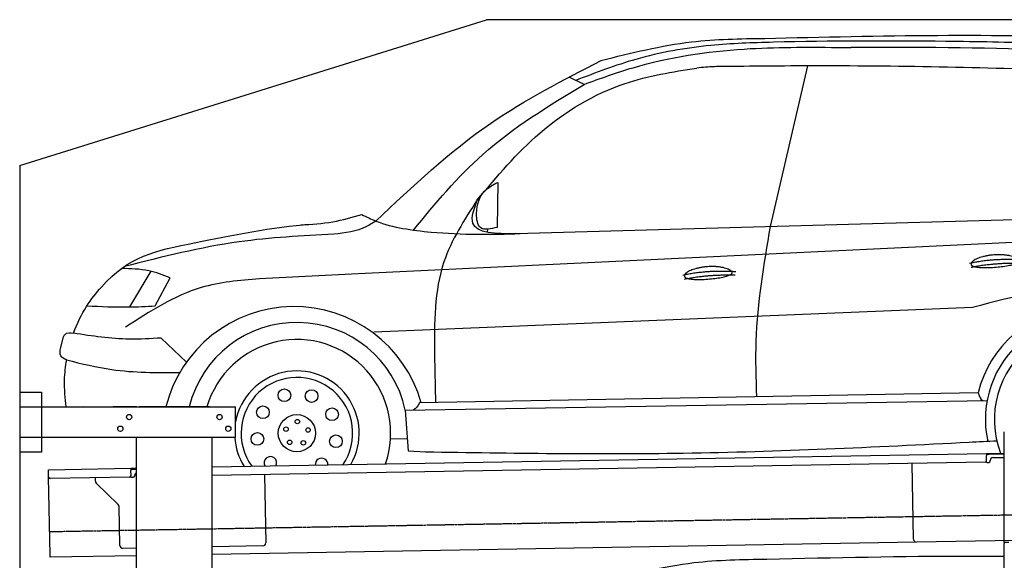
# Model space of a CAD drawing. Header units: millimetres. Extents: x 1073 to 6773, y 6141 to 11616.
# Tile 3 of 4: x 1073 to 4448, y 9762 to 11616. Entities that reach past the tile are written whole.
import ezdxf

# ---------------------------------------------------------------- set-up
doc = ezdxf.new("R2010")
doc.units = ezdxf.units.MM
doc.linetypes.add('GEN3', pattern=[6.25, 5, -1.25])
doc.layers.get('0').update_dxf_attribs({"lineweight": 25})
doc.layers.add('3', color=6, linetype='GEN3', lineweight=25)
doc.layers.add('Car', color=10, linetype='Continuous')

msp = doc.modelspace()

# ---------------------------------------------------------------- linework, layer by layer
for p, q in [((1072.8, 11115.9), (2672.8, 11615.9)), ((5822.8, 11615.9), (2672.8, 11615.9)), ((1072.8, 11115.9), (1072.8, 6315.9)), ((1072.8, 10338), (1147.8, 10338)), ((1147.8, 10338), (1147.8, 10133)), ((1072.8, 10288), (1812.8, 10288)), ((1472.8, 10288), (1392.8, 10288)), ((1472.8, 10288), (1482.8, 10288)), ((1722.8, 10288), (1482.8, 10288)), ((1722.8, 10288), (1732.8, 10288)), ((1732.8, 10288), (1812.8, 10288)), ((1812.8, 10183), (1812.8, 10288)), ((4447.6, 9822.5), (4447.6, 10202.5)), ((4447.6, 9822.5), (4447.6, 10202.5)), ((4447.6, 9822.5), (4447.6, 10202.5)), ((1812.8, 10183), (1072.8, 10183)), ((1472.8, 8708), (1472.8, 10183)), ((1732.8, 8027.8), (1732.8, 10183)), ((1147.8, 10133), (1072.8, 10133)), ((1732.8, 10082.1), (4386.1, 10128.4)), ((4386.1, 10128.4), (4396.1, 10128.6)), ((4386.1, 10128.4), (4386.2, 10120.4)), ((4396.2, 10124.6), (4386.2, 10124.4)), ((4396.1, 10128.6), (4445.9, 10129.4)), ((4447.6, 10125.5), (4396.2, 10124.6)), ((4381.6, 10098.3), (1732.8, 10052.1)), ((4136.2, 9834), (4131.7, 10093.9)), ((4386.5, 10103.4), (4386.2, 10120.4)), ((4389.1, 10097.4), (4394.1, 10097.5)), ((4399, 10102.6), (4399, 10103.6)), ((4408.8, 10113.8), (4447.6, 10114.5)), ((1171.6, 10072.3), (1454, 10077.2)), ((1171.7, 10064.3), (1171.6, 10072.3)), ((1172, 10047.3), (1171.7, 10064.3)), ((1454, 10077.2), (1464, 10077.4)), ((1454, 10077.2), (1454.2, 10069.2)), ((1464.1, 10073.4), (1454.1, 10073.2)), ((1454.5, 10052.2), (1454.2, 10069.2)), ((1464, 10077.4), (1472.8, 10077.5)), ((1472.8, 10073.5), (1464.1, 10073.4)), ((1176.7, 9780.3), (1172, 10047.3)), ((1449.6, 10047.1), (1177.1, 10042.4)), ((1332.3, 10033.2), (1332.1, 10045.1)), ((1410.8, 9953.4), (1335.3, 10026.2)), ((1457.1, 10046.3), (1462.1, 10046.3)), ((1467, 10051.4), (1467, 10052.4)), ((1912, 10055.2), (1916.1, 9821.2)), ((1416.1, 9812.5), (1413.8, 9946.3)), ((4146.4, 9824.2), (1732.8, 9782)), ((4483.6, 9830), (4146.4, 9824.2)), ((4447.6, 9822.5), (4447.6, 9819.5)), ((4463.6, 9822.5), (4447.6, 9822.5)), ((4447.6, 9822.5), (4447.6, 9819.5)), ((4463.6, 9822.5), (4447.6, 9822.5)), ((4447.6, 9822.5), (4447.6, 9819.5)), ((4463.6, 9822.5), (4447.6, 9822.5)), ((1472.8, 9803.5), (1426.3, 9802.7)), ((1906.2, 9811.1), (1732.8, 9808)), ((4447.6, 8097.5), (4447.6, 9819.5)), ((1176.8, 9772.3), (1176.7, 9780.3)), ((1472.8, 9777.5), (1176.8, 9772.3))]:
    msp.add_line(p, q)
for centre in [(1447.8, 10253), (1757.8, 10253), (1417.8, 10213), (1787.8, 10213)]:
    msp.add_circle(centre, 9)
for centre, radius, start, end in [((4381.5, 10103.3), 5, 271, 1), ((4389, 10102.4), 5, 214.2367, 271), ((4394, 10102.5), 5, 271, 1), ((4409, 10103.8), 10, 91, 181), ((1477, 10052.6), 10, 114.7874, 181), ((1177, 10047.4), 5, 181, 271), ((1342.3, 10033.4), 10, 181, 226), ((1449.5, 10052.1), 5, 271, 1), ((1457, 10051.3), 5, 214.2367, 271), ((1462, 10051.3), 5, 271, 1), ((1403.8, 9946.2), 10, 1, 46), ((1906.1, 9821.1), 10, 271, 1), ((4146.2, 9834.2), 10, 181, 271), ((1426.1, 9812.7), 10, 181, 271)]:
    msp.add_arc(centre, radius, start, end)
at = {"layer": '3'}
msp.add_line((1175.3, 9860.3), (6230.5, 9948.5), dxfattribs=at)
at = {"layer": 'Car'}
for p, q in [((3772.5, 11457.4), (3645.2, 10907)), ((3007.2, 11394), (2956.3, 11419.1)), ((2711.1, 11057.9), (2709.8, 10903.6)), ((2647.4, 10998), (2641, 10997.9)), ((2773.8, 10882), (4773.9, 10939.4)), ((5121.2, 10882.3), (2232.4, 10743.7)), ((2676, 10897.2), (2675.2, 10886.8)), ((1521.9, 10753.1), (1449.5, 10630.6)), ((2232.4, 10743.7), (1894.5, 10727.5)), ((1536.6, 10634.1), (1588.1, 10731)), ((4338.9, 10628.5), (2286.5, 10543.8)), ((1212.8, 10488.6), (1222.9, 10528.5)), ((1644.3, 10441.3), (1557.9, 10524.1)), ((2494.4, 10465.5), (2497.6, 10302.4)), ((4358, 10336.5), (2442.9, 10301.4)), ((2394.4, 10276.8), (4388.7, 10309.8)), ((1290.5, 10288.8), (1290.4, 10288)), ((1290.5, 10288.8), (1294.2, 10288)), ((2394.4, 10276.8), (2403.8, 10137.3)), ((2343.6, 10178.2), (2402.3, 10179.6)), ((2403.8, 10137.3), (2463.9, 10134.1))]:
    msp.add_line(p, q, dxfattribs=at)
for centre, radius in [((1980, 10327.6), 21.7), ((2073.5, 10324.8), 21.7), ((1906.5, 10269.6), 21.7), ((2022.9, 10197.7), 63.8), ((2143.4, 10262.5), 21.7), ((2024.5, 10237.5), 7.59), ((1887.5, 10178), 21.7), ((1985.5, 10211.5), 7.59), ((2061.3, 10208.5), 7.59), ((1998.2, 10166.4), 7.59), ((2045, 10164.5), 7.59), ((2156.8, 10169.9), 21.7)]:
    msp.add_circle(centre, radius, dxfattribs=at)
for centre, radius, start, end in [((2013.3, 10178.9), 452.8, 15.714, 166.0528), ((4734.6, 10245), 387.6, 25.3778, 166.3443), ((4734.6, 10245), 351.9, 2.7654, 192.2887), ((2022.9, 10197.7), 379.8, 12.0218, 166.2422), ((4734.6, 10245), 321.3, 340.8839, 201.1161), ((2022.9, 10197.7), 321.3, 340.8745, 163.6725), ((2022.9, 10197.7), 213.7, 329.8576, 169.4288), ((2022.9, 10197.7), 191.3, 325.7002, 216.2998), ((2022.9, 10197.7), 213.7, 183.9381, 212.1424), ((1931.8, 10095.6), 21.7, 333.3905, 208.6095), ((2107.6, 10090.3), 21.7, 356.5614, 185.4386)]:
    msp.add_arc(centre, radius, start, end, dxfattribs=at)
for points in [[(4931.2, 11514.7), (4567, 11534.4), (4247.3, 11541.5), (3655.9, 11538.5), (3441.3, 11527.4), (3184.6, 11479.8), (2979.2, 11407.8)], [(3065, 11475.9), (3375.9, 11539.8), (3626.3, 11551.9)], [(3626.3, 11551.9), (4810.6, 11552.5), (5079.9, 11537.9)], [(3007.2, 11394), (3175.2, 11451.2), (3556.3, 11515.3), (3875.1, 11520.9)], [(4933.9, 11486.7), (4586.7, 11510.4), (3922.5, 11520.6)], [(2293.6, 10925.4), (2686.5, 11260.2), (3066.1, 11475.9)], [(2641.1, 10998.1), (2855.3, 11226.8), (3148, 11397.3), (3393.3, 11450)], [(3514.3, 11455.4), (3453.8, 11454.5), (3393.3, 11450)], [(4725.8, 11440.9), (3834.5, 11457.4), (3514.3, 11455.4)], [(2422.3, 10894.4), (2660, 11153.9), (3007.2, 11394)], [(2709.8, 10903.6), (2652.1, 10902.6), (2639, 10951.3), (2666.5, 11028.2), (2711.1, 11057.9)], [(2641.1, 10998.1), (2526.9, 10785.4), (2494.4, 10465.5)], [(2773.8, 10882), (2625.7, 10918.3), (2641.1, 10998.1)], [(2036.2, 10912), (2146.2, 10923), (2245.3, 10947.2)], [(2245.3, 10947.2), (2293.6, 10925.4), (2483.1, 10886.9)], [(2293.6, 10925.4), (2261.6, 10906.2), (2149.2, 10880.1)], [(3645.2, 10907), (3596.1, 10513.1), (3598, 10322.6)], [(2149.2, 10880.1), (1824.8, 10853.9), (1431.9, 10769.2)], [(2483.1, 10886.9), (2641.3, 10879.9), (2788.5, 10882.4)], [(1588.1, 10731), (1514.9, 10754.7), (1422, 10762.2)], [(1894.5, 10727.5), (1695.3, 10697), (1435.3, 10560.9)], [(1303.6, 10634.6), (1445.1, 10630.6), (1536.6, 10634.1)], [(1222.9, 10528.5), (1228.1, 10536.7), (1257.5, 10540.4)], [(1557.9, 10524.1), (1448.9, 10520.1), (1257.5, 10540.4)], [(1233.9, 10448.9), (1214, 10463), (1212.8, 10488.6)], [(1233.9, 10448.9), (1388.2, 10416.2), (1621.3, 10405.5)], [(3072.6, 9689.8), (3383.4, 9753.7), (3633.8, 9765.8)]]:
    msp.add_spline(points, degree=3, dxfattribs=at)
for points, degree in [([(3875.1, 11520.9), (3890.9, 11520.8), (3906.7, 11520.7), (3922.5, 11520.6)], 3), ([(4328.5, 10780.5), (4403.6, 10798.7), (4510, 10793)], 2), ([(4333.8, 10766.8), (4407.5, 10782.6), (4508.1, 10781.4)], 2), ([(3345.9, 10739.9), (3421.1, 10758.1), (3527.4, 10752.4)], 2), ([(3351.3, 10726.1), (3425, 10742), (3525.6, 10740.8)], 2), ([(4762, 10686.4), (4632.1, 10707.3), (4485.5, 10667.9), (4338.9, 10628.5)], 3), ([(1225.8, 10379.6), (1227.5, 10404.3), (1230.2, 10427.3), (1233.9, 10448.9)], 3), ([(1231.5, 10288), (1228.5, 10317.3), (1227.2, 10348.5), (1225.8, 10379.6)], 3), ([(4358, 10336.5), (4361.8, 10324.3), (4365.6, 10312.2), (4374.5, 10309.5)], 3), ([(2442.9, 10301.4), (2437, 10291.2), (2431, 10281.1), (2422.1, 10277.3)], 3)]:
    msp.add_open_spline(points, degree=degree, dxfattribs=at)
for points, degree, knots in [([(1257.5, 10540.4), (1282.6, 10611), (1419.9, 10799.8), (1598.4, 10835.9), (1944.3, 10906.2), (2068.3, 10914.1)], 3, [108.420983, 108.420983, 108.420983, 108.420983, 280.9392, 766.71461, 1152.245651, 1152.245651, 1152.245651, 1152.245651]), ([(4333.6, 10777.5), (4332.6, 10785.7), (4353.3, 10802.4), (4435.6, 10824), (4529.1, 10792.5), (4502.2, 10771.1), (4358.6, 10758.5), (4334.6, 10769.2), (4333.6, 10777.5)], 5, [0, 0, 0, 0, 0, 0, 0.300106, 0.500106, 0.700106, 1, 1, 1, 1, 1, 1]), ([(3351.1, 10736.8), (3350.1, 10745.1), (3370.8, 10761.8), (3453.1, 10783.3), (3546.6, 10751.9), (3519.7, 10730.4), (3376.1, 10717.9), (3352.1, 10728.6), (3351.1, 10736.8)], 5, [0, 0, 0, 0, 0, 0, 0.300106, 0.500106, 0.700106, 1, 1, 1, 1, 1, 1]), ([(2463.9, 10134.1), (2758.3, 10129), (3379.8, 10120.5), (4000.6, 10150.3), (4327.3, 10166.9), (4327.3, 10166.9), (4327.3, 10166.9), (4327.3, 10166.9), (4358.8, 10168.5), (4390.3, 10170.1), (4421.8, 10171.7)], 3, [125.667199, 125.667199, 125.667199, 125.667199, 1008.684897, 1989.819526, 1989.819526, 1989.819526, 1989.819532, 1989.819532, 1989.819532, 2084.404023, 2084.404023, 2084.404023, 2084.404023]), ([(3633.8, 9765.8), (3865, 9771.1), (4096.2, 9776.3), (4327.3, 9776.3), (4327.3, 9776.3), (4327.3, 9776.3), (4327.3, 9776.3), (4367.4, 9776.3), (4407.5, 9776.3), (4447.6, 9776.3)], 3, [0, 0, 0, 0, 693.280529, 693.280529, 693.280529, 693.280595, 693.280595, 693.280595, 813.526593, 813.526593, 813.526593, 813.526593])]:
    msp.add_open_spline(points, degree=degree, knots=knots, dxfattribs=at)

doc.saveas('drawing.dxf')
